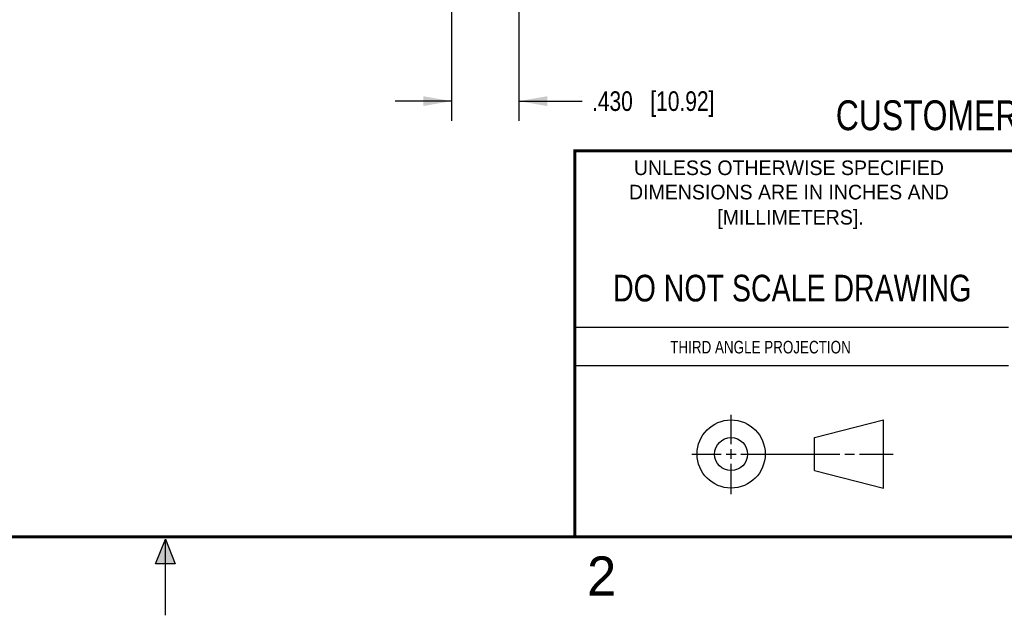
# Model space of a CAD drawing. Header units: inches. Extents: x 0 to 22, y 0 to 17.
# Tile 16 of 32: x 10.1 to 16.3, y 0 to 3.8. Entities that reach past the tile are written whole.
import ezdxf

# ---------------------------------------------------------------- set-up
doc = ezdxf.new("R2010")
doc.units = ezdxf.units.IN
doc.header["$LTSCALE"] = 1.21
doc.header["$MEASUREMENT"] = 0
doc.layers.get('0').update_dxf_attribs({"linetype": 'CONTINUOUS'})
doc.layers.add('DIMENSIONS', color=7, linetype='CONTINUOUS')
doc.styles.get("Standard").update_dxf_attribs({"font": 'txt', "width": 0.8})
doc.styles.add('TEXTSTYLE_2', font='txt')
doc.dimstyles.new('DIMSTYLE_1', dxfattribs={"dimtxt": 0.125, "dimasz": 0.18, "dimexe": 0.125, "dimexo": 0.0625, "dimgap": 0.0625, "dimtad": 0, "dimtih": 1, "dimtoh": 1, "dimzin": 4, "dimdsep": 46, "dimtxsty": 'STANDARD', "dimblk": '_FILLED', "dimblk1": '_FILLED', "dimblk2": '_FILLED', "dimcen": 0.09, "dimadec": 0, "dimazin": 0, "dimtp": 0.001, "dimtm": 0.001, "dimtfac": 1, "dimtofl": 0, "dimtmove": 0, "dimatfit": 3, "dimldrblk": '_FILLED', "dimfxl": 1, "dimtolj": 1, "dimtzin": 4, "dimarcsym": 0})

# ---------------------------------------------------------------- blocks, each defined once
blk = doc.blocks.new('_FILLED')
at = {"color": 0, "linetype": 'BYBLOCK'}
blk.add_solid([(0, 0), (-1, 0.174), (-1, -0.174)], dxfattribs=at)
blk = doc.blocks.new('*D14')
at = {"layer": 'DIMENSIONS', "color": 2, "linetype": 'CONTINUOUS'}
for p, q in [((12.8234, 5.5186), (12.8234, 3.1512)), ((13.2534, 4.919), (13.2534, 3.1512)), ((12.8234, 3.2762), (12.4634, 3.2762)), ((13.2534, 3.2762), (13.6564, 3.2762))]:
    blk.add_line(p, q, dxfattribs=at)
at = {"layer": 'DIMENSIONS', "color": 2, "linetype": 'CONTINUOUS', "xscale": 0.18, "yscale": 0.18, "zscale": 0.18}
blk.add_blockref('_FILLED', (12.8234, 3.2762), dxfattribs=at)
at = {"layer": 'DIMENSIONS', "color": 2, "linetype": 'CONTINUOUS', "xscale": 0.18, "yscale": 0.18, "zscale": 0.18, "rotation": 180}
blk.add_blockref('_FILLED', (13.2534, 3.2762), dxfattribs=at)
at = {"layer": 'DIMENSIONS', "color": 2, "linetype": 'CONTINUOUS', "insert": (13.7189, 3.3387), "char_height": 0.125, "width": 1.225, "attachment_point": 1, "line_spacing_factor": 0.9}
blk.add_mtext('.430{\\Ftxt.shx;\\W1.000000;\\H0.125000; }[10.92]', dxfattribs=at)

msp = doc.modelspace()

# ---------------------------------------------------------------- hatches: boundary and pattern name
at = {"linetype": 'CONTINUOUS'}
msp.add_hatch(color=2, dxfattribs=at).paths.add_polyline_path([(10.9375, 0.3287), (11, 0.485), (11.0625, 0.3287)])

# ---------------------------------------------------------------- linework, layer by layer
at = {"color": 2, "linetype": 'CONTINUOUS'}
for p, q in [((13.61, 1.835), (16.375, 1.835)), ((16.375, 1.5888), (13.61, 1.5888)), ((14.6059, 1.0901), (14.6059, 1.2769)), ((14.3557, 1.0276), (14.5434, 1.0276)), ((14.5747, 1.0276), (14.6372, 1.0276)), ((14.6059, 0.9964), (14.6059, 1.0589)), ((14.6684, 1.0276), (15.2987, 1.0276)), ((15.3299, 1.0276), (15.3924, 1.0276)), ((15.4237, 1.0276), (15.6394, 1.0276)), ((14.6059, 0.7723), (14.6059, 0.9651)), ((10.9375, 0.3287), (11, 0.485)), ((11, 0.485), (11.0625, 0.3287)), ((11, 0), (11, 0.485)), ((11.0625, 0.3287), (10.9375, 0.3287))]:
    msp.add_line(p, q, dxfattribs=at)
at = {"color": 7, "linetype": 'CONTINUOUS'}
for p, q in [((15.1374, 1.132), (15.5769, 1.2447)), ((15.5769, 0.8105), (15.5769, 1.2447)), ((15.1374, 0.9219), (15.1374, 1.132)), ((15.1374, 0.9219), (15.5769, 0.8105))]:
    msp.add_line(p, q, dxfattribs=at)
at = {"color": 7, "linetype": 'CONTINUOUS', "const_width": 0.02}
for points in [[(13.6, 2.9595), (21.5, 2.96)], [(13.61, 0.5), (13.61, 2.96)], [(0.5, 0.5), (21.5, 0.5)]]:
    msp.add_lwpolyline(points, dxfattribs=at)
at = {"color": 7, "linetype": 'CONTINUOUS'}
for centre, radius in [((14.6059, 1.0276), 0.2171), ((14.6054, 1.0269), 0.105)]:
    msp.add_circle(centre, radius, dxfattribs=at)

# ---------------------------------------------------------------- texts
at = {"color": 7, "linetype": 'CONTINUOUS', "attachment_point": 2, "line_spacing_factor": 0.9}
for s, insert, char_height, width in [('CUSTOMER DRAWING', (16.3742, 3.2811), 0.19, 2.432), ('DO NOT SCALE DRAWING', (14.9953, 2.1698), 0.17, 2.72)]:
    msp.add_mtext(s, dxfattribs=dict(at, insert=insert, char_height=char_height, width=width))
at = {"color": 2, "linetype": 'CONTINUOUS', "line_spacing_factor": 0.9, "style": 'TEXTSTYLE_2'}
for s, insert, char_height, width, attachment_point in [('UNLESS OTHERWISE SPECIFIED', (14.9742, 2.8979), 0.093, 2.418, 2), ('DIMENSIONS ARE IN INCHES AND', (14.9742, 2.7431), 0.093, 2.604, 2), ('[MILLIMETERS].', (14.9844, 2.5829), 0.093, 1.302, 2), ('2', (13.6875, 0.375), 0.25, 0.25, 1)]:
    msp.add_mtext(s, dxfattribs=dict(at, insert=insert, char_height=char_height, width=width, attachment_point=attachment_point))
at = {"color": 2, "linetype": 'CONTINUOUS', "insert": (14.2178, 1.7486), "char_height": 0.08, "width": 1.408, "attachment_point": 1, "line_spacing_factor": 0.9}
msp.add_mtext('THIRD ANGLE PROJECTION', dxfattribs=at)

# ---------------------------------------------------------------- dimensions: what is measured, and where the dimension line sits
at = {"layer": 'DIMENSIONS', "color": 2, "linetype": 'CONTINUOUS'}
dim = msp.add_linear_dim(base=(12.8234, 3.2762), p1=(13.2534, 4.9815), p2=(12.8234, 5.5811), angle=180, dimstyle='DIMSTYLE_1', dxfattribs=at)
dim.commit()
dim.dimension.update_dxf_attribs({"geometry": '*D14', "text_midpoint": (14.3314, 3.2762), "dimtype": 160})

doc.saveas('drawing.dxf')
